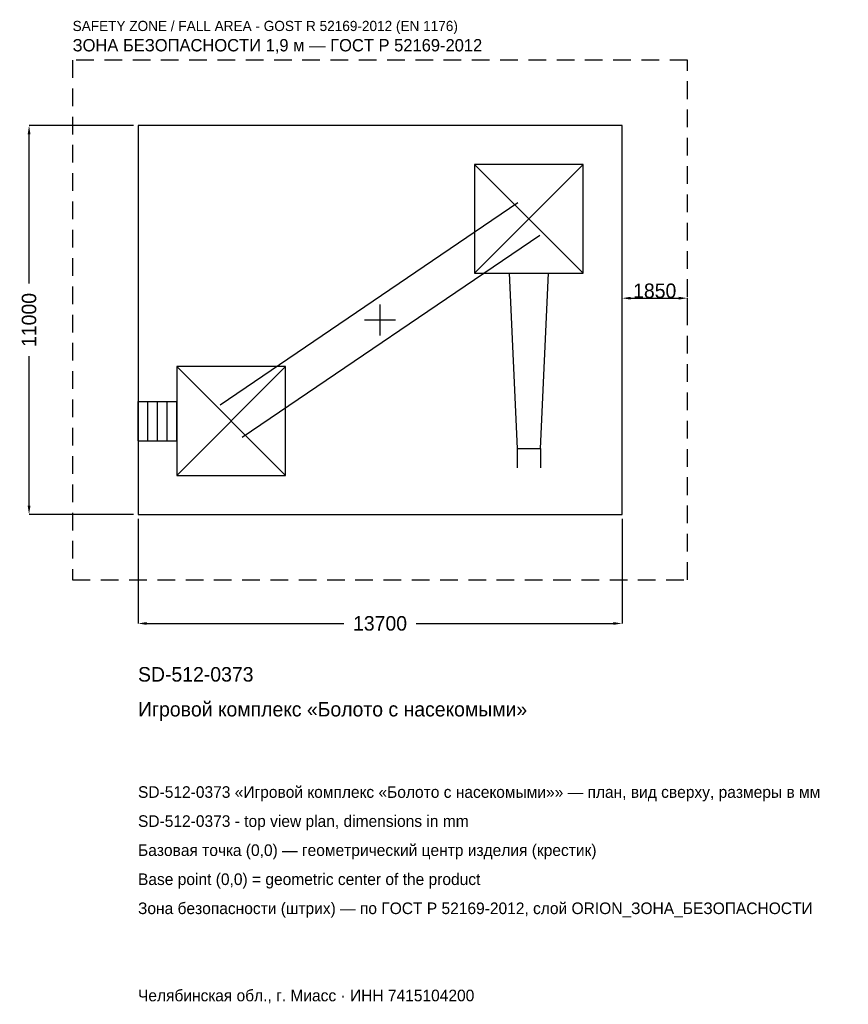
# Model space of a CAD drawing. Header units: metres. Extents: x -10199 to 13255, y -19354 to 8493.
import ezdxf

# ---------------------------------------------------------------- set-up
doc = ezdxf.new("R2010")
doc.units = ezdxf.units.M
doc.linetypes.add('DASHED', pattern=[800, 500, -300])
for name, color, linetype in [('ЗСК_ДАННЫЕ', 3, 'Continuous'), ('ЗСК_ЗОНА_БЕЗОПАСНОСТИ', 1, 'Continuous'), ('ЗСК_КОНТУР', 7, 'Continuous'), ('ЗСК_РАЗМЕРЫ', 8, 'Continuous')]:
    doc.layers.add(name, color=color, linetype=linetype)
doc.dimstyles.new('ORION', dxfattribs={"dimtxt": 411, "dimasz": 246.6, "dimexe": 1.25, "dimexo": 123.3, "dimtad": 1, "dimdec": 0, "dimcen": 2.5, "dimazin": 3, "dimtfac": 1, "dimtmove": 0, "dimatfit": 3})

# ---------------------------------------------------------------- blocks, each defined once
blk = doc.blocks.new('_CLOSEDFILLED')
at = {"color": 0, "linetype": 'BYBLOCK'}
blk.add_solid([(-1, 0.16), (0, 0), (-1, -0.16)], dxfattribs=at)
blk = doc.blocks.new('*D1')
for p, q in [((-6850, -5623.3), (-6850, -8583)), ((6850, -5623.3), (6850, -8583)), ((-6603.4, -8583), (-1027.5, -8583)), ((1027.5, -8583), (6603.4, -8583))]:
    blk.add_line(p, q)
at = {"layer": 'Defpoints'}
for p in [(-6850, -5500), (6850, -5500), (-6850, -8583)]:
    blk.add_point(p, dxfattribs=at)
at = {"layer": 'ЗСК_РАЗМЕРЫ', "xscale": 246.6, "yscale": 246.6, "rotation": 180}
blk.add_blockref('_CLOSEDFILLED', (-6850, -8583), dxfattribs=at)
at = {"layer": 'ЗСК_РАЗМЕРЫ', "xscale": 246.6, "yscale": 246.6}
blk.add_blockref('_CLOSEDFILLED', (6850, -8583), dxfattribs=at)
at = {"layer": 'ЗСК_РАЗМЕРЫ', "insert": (0, -8583), "char_height": 411, "attachment_point": 5}
blk.add_mtext('13700', dxfattribs=at)
blk = doc.blocks.new('*D2')
for p, q in [((-6973.3, 5500), (-9933, 5500)), ((-9933, 1027.5), (-9933, 5253.4)), ((-9933, -5253.4), (-9933, -1027.5)), ((-6973.3, -5500), (-9933, -5500))]:
    blk.add_line(p, q)
at = {"layer": 'Defpoints'}
for p in [(-6850, 5500), (-9933, -5500), (-6850, -5500)]:
    blk.add_point(p, dxfattribs=at)
at = {"layer": 'ЗСК_РАЗМЕРЫ', "xscale": 246.6, "yscale": 246.6}
for p, rotation in [((-9933, 5500), 90), ((-9933, -5500), 270)]:
    blk.add_blockref('_CLOSEDFILLED', p, dxfattribs=dict(at, rotation=rotation))
at = {"layer": 'ЗСК_РАЗМЕРЫ', "insert": (-9933, 0), "char_height": 411, "attachment_point": 5, "rotation": 90}
blk.add_mtext('11000', dxfattribs=at)
blk = doc.blocks.new('ОРИОН SD-512-0373 Игровой комплекс Болото с насекомыми')
at = {"layer": 'ЗСК_ЗОНА_БЕЗОПАСНОСТИ', "linetype": 'DASHED'}
blk.add_lwpolyline([(-8700, -7350), (8700, -7350), (8700, 7350), (-8700, 7350)], close=True, dxfattribs=at)
at = {"layer": 'ЗСК_КОНТУР'}
for p, q in [((2674, 1320), (5754, 4400)), ((2674, 4400), (5754, 1320)), ((-4525.3, -2401.3), (3902.7, 3318.7)), ((-3902.7, -3318.7), (4525.3, 2401.3)), ((-5754, -4400), (-2674, -1320)), ((-5754, -1320), (-2674, -4400)), ((-6850, -2305.6), (-5754, -2305.6)), ((-6850, -3414.4), (-6850, -2305.6)), ((-6576, -3414.4), (-6576, -2305.6)), ((-6302, -3414.4), (-6302, -2305.6)), ((-6028, -3414.4), (-6028, -2305.6)), ((-5754, -3414.4), (-5754, -2305.6)), ((-6850, -3414.4), (-5754, -3414.4)), ((3881.4, -3630), (3881.4, -4184.4)), ((4546.6, -3630), (4546.6, -4184.4))]:
    blk.add_line(p, q, dxfattribs=at)
for points in [[(-6850, -5500), (6850, -5500), (6850, 5500), (-6850, 5500)], [(2674, 1320), (5754, 1320), (5754, 4400), (2674, 4400)], [(-5754, -4400), (-2674, -4400), (-2674, -1320), (-5754, -1320)]]:
    blk.add_lwpolyline(points, close=True, dxfattribs=at)
blk.add_lwpolyline([(3659.6, 1320), (3881.4, -3630), (4546.6, -3630), (4768.4, 1320)], dxfattribs=at)
at = {"layer": 'ЗСК_РАЗМЕРЫ'}
for p, q in [((0, -440), (0, 440)), ((-440, 0), (440, 0))]:
    blk.add_line(p, q, dxfattribs=at)
at = {"layer": 'ЗСК_ДАННЫЕ'}
for tag, p in [('АРТИКУЛ', (-6850, -10227)), ('НАИМЕНОВАНИЕ', (-6850, -11213.4))]:
    blk.add_attdef(tag, p, '', height=411, dxfattribs=at)
at = {"layer": 'ЗСК_ДАННЫЕ', "flags": 1}
for tag, p in [('ПРОИЗВОДИТЕЛЬ', (-6850, -12199.8)), ('ТЕЛЕФОН', (-6850, -13186.2)), ('САЙТ', (-6850, -15159)), ('АДРЕС', (-6850, -16145.4)), ('РЕКВИЗИТЫ', (-6850, -17131.8)), ('ГАБАРИТЫ', (-6850, -18118.2)), ('ЗОНА_БЕЗОПАСНОСТИ', (-6850, -19104.6))]:
    blk.add_attdef(tag, p, '', height=411, dxfattribs=at)
at = {"layer": 'ЗСК_ЗОНА_БЕЗОПАСНОСТИ', "color": 1}
for s, height, p in [('SAFETY ZONE / FALL AREA - GOST R 52169-2012 (EN 1176)', 287.7, (-8700, 8172)), ('ЗОНА БЕЗОПАСНОСТИ 1,9 м — ГОСТ Р 52169-2012', 349.35, (-8700, 7596.6))]:
    blk.add_text(s, height=height, dxfattribs=at).set_placement(p)
at = {"layer": 'ЗСК_РАЗМЕРЫ'}
dim = blk.add_linear_dim(base=(-9933, -5500), p1=(-6850, -5500), p2=(-6850, 5500), angle=90, dimstyle='ORION', dxfattribs=at)
dim.commit()
dim.dimension.update_dxf_attribs({"geometry": '*D2', "text_midpoint": (-9933, 0)})
blk.add_linear_dim(base=(6850, 616.5), p1=(6850, 0), p2=(8700, 0), dimstyle='ORION', dxfattribs=at).render()
dim = blk.add_linear_dim(base=(-6850, -8583), p1=(-6850, -5500), p2=(6850, -5500), dimstyle='ORION', dxfattribs=at)
dim.commit()
dim.dimension.update_dxf_attribs({"geometry": '*D1', "text_midpoint": (0, -8583)})

msp = doc.modelspace()

# ---------------------------------------------------------------- block references
msp.add_blockref('ОРИОН SD-512-0373 Игровой комплекс Болото с насекомыми', (0, 0)).add_auto_attribs({'АРТИКУЛ': 'SD-512-0373', 'НАИМЕНОВАНИЕ': 'Игровой комплекс «Болото с насекомыми»'})

# ---------------------------------------------------------------- texts
at = {"layer": 'ЗСК_ДАННЫЕ', "color": 3}
for s, p in [('SD-512-0373 «Игровой комплекс «Болото с насекомыми»» — план, вид сверху, размеры в мм', (-6850, -13515)), ('SD-512-0373 - top view plan, dimensions in mm', (-6850, -14337)), ('Челябинская обл., г. Миасс · ИНН 7415104200', (-6850, -19269))]:
    msp.add_text(s, height=328.8, dxfattribs=at).set_placement(p)
at = {"layer": 'ЗСК_ДАННЫЕ', "color": 7}
for s, p in [('Базовая точка (0,0) — геометрический центр изделия (крестик)', (-6850, -15159)), ('Base point (0,0) = geometric center of the product', (-6850, -15981))]:
    msp.add_text(s, height=328.8, dxfattribs=at).set_placement(p)
at = {"layer": 'ЗСК_ДАННЫЕ', "color": 1}
msp.add_text('Зона безопасности (штрих) — по ГОСТ Р 52169-2012, слой ORION_ЗОНА_БЕЗОПАСНОСТИ', height=328.8, dxfattribs=at).set_placement((-6850, -16803))

doc.saveas('drawing.dxf')
